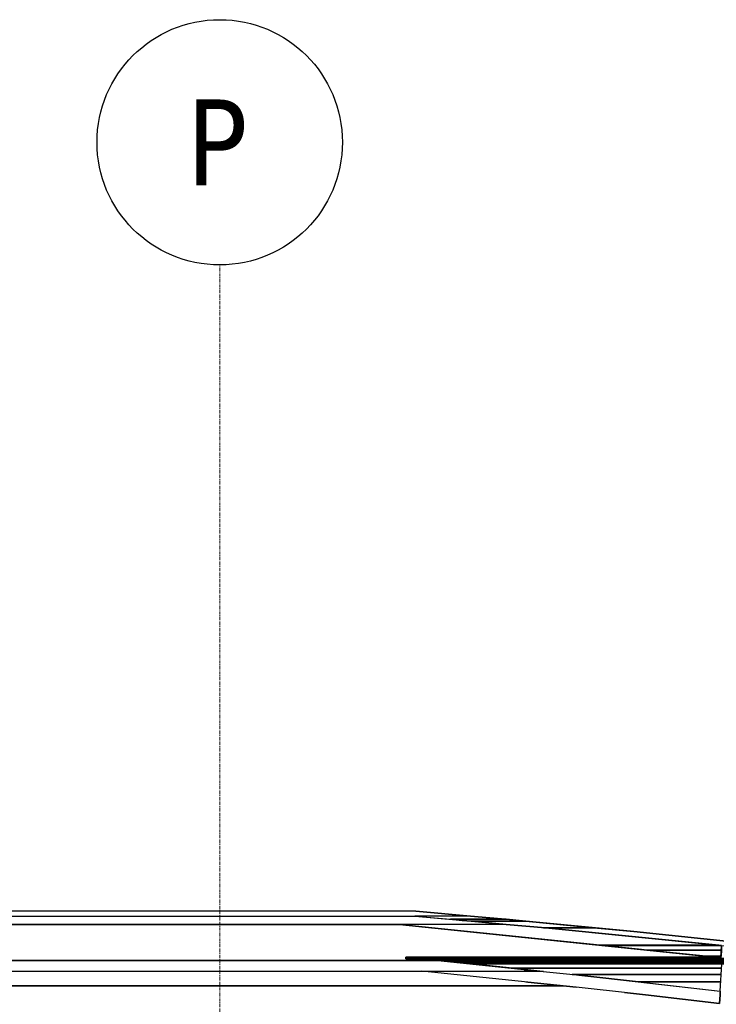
# Model space of a CAD drawing. Header units: millimetres. Extents: x 61846 to 198573, y 13020 to 52988.
# Tile 116 of 150: x 146965 to 149804, y 26211 to 30225. Entities that reach past the tile are written whole.
import ezdxf

# ---------------------------------------------------------------- set-up
doc = ezdxf.new("R2010")
doc.units = ezdxf.units.MM
doc.linetypes.add('Grid Line', pattern=[22.225, 12.7, -3.175, 3.175, -3.175])
for name, color, linetype, lineweight in [('A-ROOF', 132, 'Continuous', 35), ('S-GRID', 1, 'Continuous', 18), ('S-GRID-IDEN', 1, 'Continuous', 25)]:
    doc.layers.add(name, color=color, linetype=linetype, lineweight=lineweight)
doc.styles.add('Tahoma', font='tahoma.ttf', dxfattribs={"height": 350})

# ---------------------------------------------------------------- blocks, each defined once
blk = doc.blocks.new('27_NOAHH_Dak_Dak-x 2835671 - 27_10_Metaal_Aluminium-163077-GZ lierenkamer 1')
at = {"layer": 'A-ROOF', "color": 250, "lineweight": 25}
for p, q in [((84068.8, 26590.2), (70227.6, 26590.2)), ((84068.8, 26590.2), (84291.7, 26570.3)), ((84291.7, 26570.3), (84068.8, 26590.2)), ((84291.7, 26570.3), (84068.8, 26590.2)), ((69657.6, 26570.3), (84065.9, 26570.3)), ((84794.4, 26522.7), (84590.4, 26522.7)), ((84957.1, 26507.1), (84794.4, 26522.7)), ((85495.6, 26451.8), (84957.1, 26507.1))]:
    blk.add_line(p, q, dxfattribs=at)
blk = doc.blocks.new('27_NOAHH_Dak_Dak-x 2835671 - 21_10_Hout-163069-GZ lierenkamer 1')
at = {"layer": 'A-ROOF', "color": 250, "lineweight": 25}
for p, q in [((78321, 26570.3), (84065.7, 26570.3)), ((78321.1, 26570.3), (84065.7, 26570.3)), ((84065.7, 26570.3), (84210.4, 26557.1)), ((84083.3, 26568.7), (84065.7, 26570.3)), ((84065.7, 26570.3), (84210.4, 26557.1)), ((84210.4, 26557.1), (84258.1, 26552.8)), ((84210.4, 26557.1), (84258.1, 26552.8)), ((84296.4, 26549.4), (84258.1, 26552.8)), ((84258.1, 26552.8), (84296.4, 26549.4)), ((84437.6, 26536.6), (84296.4, 26549.4)), ((84296.4, 26549.4), (84437.6, 26536.6)), ((84002.7, 26536.6), (71971.1, 26536.6)), ((71971.2, 26536.6), (84002.7, 26536.6))]:
    blk.add_line(p, q, dxfattribs=at)
blk = doc.blocks.new('27_NOAHH_Dak_Dak-x 2835671 - 27_10_Kunststof-163065-GZ lierenkamer 1')
at = {"layer": 'A-ROOF', "color": 250, "lineweight": 25}
for p, q in [((73482.1, 26536.6), (84002.4, 26536.6)), ((73482.1, 26536.6), (84002.4, 26536.6)), ((84819.6, 26451.8), (84002.4, 26536.6)), ((84017.9, 26535), (84002.4, 26536.6)), ((84002.4, 26536.6), (84819.6, 26451.8)), ((84828.3, 26450.9), (84819.6, 26451.8)), ((84819.6, 26451.8), (84828.3, 26450.9)), ((84830.4, 26450.7), (84828.3, 26450.9)), ((84828.3, 26450.9), (84830.4, 26450.7)), ((84977.2, 26435.5), (84830.4, 26450.7)), ((84830.4, 26450.7), (84977.2, 26435.5)), ((85012.3, 26431.8), (84977.2, 26435.5)), ((84977.2, 26435.5), (85012.3, 26431.8)), ((85211.6, 26411.2), (85012.3, 26431.8)), ((85012.3, 26431.8), (85211.6, 26411.2)), ((72076, 26389.5), (84158.2, 26389.5)), ((84158.2, 26389.5), (72076, 26389.5)), ((84029.1, 26400.9), (84029.1, 26402.9)), ((85158.5, 26402.9), (84029.1, 26402.9)), ((84029.1, 26400.9), (84029.2, 26402.9)), ((85158.5, 26402.9), (84029.1, 26402.9)), ((84029.1, 26402.9), (84029.1, 26400.9)), ((84029.1, 26400.7), (84029.1, 26400.9)), ((84029.2, 26400.7), (84029.1, 26400.9)), ((84029.1, 26400.9), (84029.1, 26400.7)), ((84029.1, 26396.2), (84029.1, 26400.7)), ((84029.1, 26396.2), (84029.2, 26400.7)), ((84029.2, 26400.7), (84029.1, 26400.7)), ((84029.1, 26400.7), (84029.1, 26396.2)), ((84029.1, 26395.9), (84029.1, 26396.2)), ((84029.1, 26396.2), (84029.1, 26395.9)), ((84029.1, 26395.9), (84093.3, 26395.9)), ((84029.1, 26395.9), (84093.3, 26395.9)), ((84029.2, 26400.7), (84029.2, 26402.9)), ((84029.2, 26395.9), (84029.2, 26400.7)), ((84096.6, 26395.9), (84093.3, 26395.9)), ((84093.3, 26395.9), (84096.6, 26395.9)), ((85296.6, 26395.9), (84096.6, 26395.9)), ((84096.6, 26395.9), (85296.6, 26395.9)), ((85158.5, 26402.9), (85290.7, 26402.9)), ((85290.7, 26402.9), (85158.5, 26402.9)), ((85250.8, 26407.1), (85211.6, 26411.2)), ((85211.6, 26411.2), (85250.8, 26407.1)), ((85250.8, 26407.1), (85267, 26405.4)), ((85250.8, 26407.1), (85267, 26405.4)), ((85269.2, 26405.2), (85267, 26405.4)), ((85267, 26405.4), (85269.2, 26405.2)), ((85288.4, 26403.2), (85269.2, 26405.2)), ((85269.2, 26405.2), (85288.4, 26403.2)), ((85290.7, 26402.9), (85288.4, 26403.2)), ((85288.4, 26403.2), (85290.7, 26402.9))]:
    blk.add_line(p, q, dxfattribs=at)
blk = doc.blocks.new('27_NOAHH_Dak_Dak-x 2835671 - 27_10_Metaal_Aluminium-163061-GZ lierenkamer 1')
at = {"layer": 'A-ROOF', "color": 250, "lineweight": 25}
for p, q in [((84158, 26389.5), (70209.1, 26389.5)), ((84161.9, 26389.1), (84158, 26389.5)), ((84230.1, 26382), (84161.9, 26389.1)), ((84230.1, 26382), (84230.1, 26382)), ((84230.1, 26382), (84230.1, 26382)), ((84231.5, 26381.9), (84230.1, 26382)), ((84231.5, 26381.9), (84231.5, 26381.9)), ((84231.5, 26381.9), (84231.5, 26381.9)), ((84292.7, 26375.5), (84231.5, 26381.9)), ((69075, 26346.2), (84574.4, 26346.2)), ((84292.7, 26375.5), (84292.7, 26375.5)), ((84292.7, 26375.5), (84292.7, 26375.5)), ((84463.4, 26357.8), (84292.7, 26375.5)), ((84463.5, 26357.8), (84463.4, 26357.8)), ((84574.4, 26346.2), (84463.4, 26357.8)), ((84463.4, 26357.8), (84463.5, 26357.8)), ((68843, 26286.3), (84668.6, 26286.3)), ((84668.6, 26286.3), (68843, 26286.3))]:
    blk.add_line(p, q, dxfattribs=at)
blk = doc.blocks.new('27_NOAHH_Dak_Dak-x 2835671 - 27_NOAHH_Dak_Dak-x 2835671-163054-GZ lierenkamer 1')
for name in ['27_NOAHH_Dak_Dak-x 2835671 - 27_10_Metaal_Aluminium-163077-GZ lierenkamer 1', '27_NOAHH_Dak_Dak-x 2835671 - 21_10_Hout-163069-GZ lierenkamer 1', '27_NOAHH_Dak_Dak-x 2835671 - 27_10_Kunststof-163065-GZ lierenkamer 1', '27_NOAHH_Dak_Dak-x 2835671 - 27_10_Metaal_Aluminium-163061-GZ lierenkamer 1']:
    blk.add_blockref(name, (0, 0))
blk = doc.blocks.new('27_NOAHH_Dak_Dak-x 2863758 - 27_10_Metaal_Aluminium-164649-GZ lierenkamer 1')
at = {"layer": 'A-ROOF', "color": 250, "lineweight": 25}
for p, q in [((84291.9, 26570.3), (84065.9, 26570.3)), ((84065.9, 26570.3), (84597.5, 26522.1)), ((84437.1, 26557.1), (84210.6, 26557.1)), ((84210.6, 26557.1), (84437.1, 26557.1)), ((84291.9, 26570.3), (84418.4, 26558.9)), ((84418.4, 26558.9), (84291.9, 26570.3)), ((84418.4, 26558.9), (84291.9, 26570.3)), ((84518.1, 26549.4), (84296.5, 26549.4)), ((84296.5, 26549.4), (84518.1, 26549.4)), ((84418.4, 26558.9), (84437.1, 26557.1)), ((84437.1, 26557.1), (84418.4, 26558.9)), ((84957.2, 26507.2), (84418.4, 26558.9)), ((84518.1, 26549.4), (84437.1, 26557.1)), ((84437.1, 26557.1), (84518.1, 26549.4)), ((84794.6, 26522.8), (84518.1, 26549.4)), ((84518.1, 26549.4), (84794.6, 26522.8)), ((84589.7, 26522.8), (84794.6, 26522.8)), ((84794.6, 26522.8), (84589.7, 26522.8)), ((84597.5, 26522.1), (85315.2, 26450.7)), ((84957.2, 26507.2), (84794.6, 26522.8)), ((84794.6, 26522.8), (84957.2, 26507.2)), ((85495.7, 26451.8), (84957.2, 26507.2)), ((85495.7, 26451.8), (84957.2, 26507.2)), ((84957.2, 26507.2), (85495.7, 26451.8)), ((85315.2, 26450.7), (85494.8, 26431.8)), ((85494.8, 26431.8), (85495.7, 26451.8)), ((85494.8, 26431.8), (85495.7, 26450.7)), ((85495.7, 26450.7), (85494.8, 26431.8)), ((85495.7, 26450.7), (85495.7, 26451.8)), ((85495.7, 26451.8), (85495.7, 26450.7))]:
    blk.add_line(p, q, dxfattribs=at)
blk = doc.blocks.new('27_NOAHH_Dak_Dak-x 2863758 - 27_10_Kunststof-164641-GZ lierenkamer 1')
at = {"layer": 'A-ROOF', "color": 250, "lineweight": 25}
for p, q in [((84029.2, 26402.9), (84096.7, 26395.9)), ((85290.8, 26402.9), (84029.2, 26402.9)), ((84050.9, 26400.7), (85312.5, 26400.7)), ((85312.5, 26400.7), (84050.9, 26400.7)), ((84093.3, 26396.3), (84096.6, 26395.9)), ((84096.6, 26395.9), (84093.3, 26396.3)), ((84096.7, 26395.9), (85358.5, 26395.9)), ((84158.2, 26389.5), (84162, 26389.1)), ((84158.2, 26389.5), (84574.4, 26346.2)), ((84162, 26389.1), (84158.2, 26389.5)), ((85420.2, 26389.5), (84158.2, 26389.5)), ((84162, 26389.1), (84230.3, 26382)), ((84230.3, 26382), (84162, 26389.1)), ((84162, 26389.1), (85424.1, 26389.1)), ((85424.1, 26389.1), (84162, 26389.1)), ((84230.3, 26382), (84231.7, 26381.9)), ((84231.7, 26381.9), (84230.3, 26382)), ((84230.3, 26382), (85423.7, 26382)), ((85423.7, 26382), (84230.3, 26382)), ((84231.7, 26381.9), (84292.9, 26375.5)), ((84292.9, 26375.5), (84231.7, 26381.9)), ((84231.7, 26381.9), (85423.7, 26381.9)), ((85423.7, 26381.9), (84231.7, 26381.9)), ((85312.5, 26400.7), (85290.8, 26402.9)), ((85312.5, 26400.7), (85290.8, 26402.9)), ((85290.8, 26402.9), (85312.5, 26400.7)), ((85312.5, 26400.7), (85358.4, 26395.9)), ((85312.5, 26400.7), (85358.5, 26395.9)), ((85312.5, 26400.7), (85358.4, 26395.9)), ((85420.2, 26389.5), (85424.1, 26389.1)), ((85420.2, 26389.5), (85424.1, 26389.1)), ((85420.2, 26389.5), (85424.1, 26389.1)), ((85422.9, 26366.1), (85424.1, 26389.1)), ((85423.4, 26375.5), (85423.7, 26381.9)), ((85423.7, 26381.9), (85423.4, 26375.5)), ((85423.7, 26382), (85424.1, 26389.1)), ((85424.1, 26389.1), (85423.7, 26382)), ((85423.7, 26381.9), (85423.7, 26382)), ((85423.7, 26382), (85423.7, 26381.9)), ((84292.9, 26375.5), (84463.6, 26357.8)), ((85315.9, 26375.5), (84292.9, 26375.5)), ((84463.6, 26357.8), (84292.9, 26375.5)), ((84292.9, 26375.5), (85315.9, 26375.5)), ((84463.6, 26357.8), (84574.4, 26346.2)), ((85314.9, 26357.8), (84463.6, 26357.8)), ((84574.4, 26346.2), (84463.6, 26357.8)), ((84463.6, 26357.8), (85314.9, 26357.8)), ((84574.6, 26346.2), (84723.6, 26330.7)), ((85310, 26264), (85315.9, 26375.5)), ((85315.9, 26375.5), (85343, 26373.8)), ((85315.9, 26375.5), (85343, 26373.8)), ((85343, 26373.8), (85315.9, 26375.5)), ((85315.9, 26375.5), (85423.4, 26375.5)), ((85423.4, 26375.5), (85315.9, 26375.5)), ((85343, 26373.8), (85370, 26371.7)), ((85343, 26373.8), (85370, 26371.7)), ((85370, 26371.7), (85343, 26373.8)), ((85370, 26371.7), (85397, 26369.1)), ((85370, 26371.7), (85397, 26369.1)), ((85397, 26369.1), (85370, 26371.7)), ((85397, 26369.1), (85422.9, 26366.1)), ((85397, 26369.1), (85422.9, 26366.1)), ((85422.9, 26366.1), (85397, 26369.1)), ((85422.9, 26366.1), (85423.4, 26375.5)), ((85423.4, 26375.5), (85422.9, 26366.1)), ((85313.6, 26332.5), (84705.8, 26332.5)), ((84705.8, 26332.5), (85313.6, 26332.5)), ((84723.6, 26330.7), (85310, 26264)), ((85312, 26302.1), (84974.8, 26302.1)), ((84974.8, 26302.1), (85312, 26302.1))]:
    blk.add_line(p, q, dxfattribs=at)
blk = doc.blocks.new('27_NOAHH_Dak_Dak-x 2863758 - 27_10_Metaal_Aluminium-164637-GZ lierenkamer 1')
at = {"layer": 'A-ROOF', "color": 250, "lineweight": 25}
for p, q in [((84029.2, 26396.3), (84029.2, 26402.9)), ((84029.2, 26402.9), (84093.3, 26396.3)), ((84029.2, 26396.3), (84029.2, 26402.9)), ((84029.2, 26402.9), (84093.3, 26396.3)), ((84029.2, 26396.3), (84029.2, 26396.2)), ((84029.2, 26396.2), (84029.2, 26396.3)), ((84029.2, 26395.9), (84029.2, 26396.2)), ((84029.2, 26395.9), (84029.2, 26396.2)), ((84093.4, 26395.9), (84029.2, 26395.9)), ((84093.4, 26395.9), (84029.2, 26395.9)), ((84094.4, 26396.2), (84093.3, 26396.3)), ((84096.6, 26395.9), (84093.3, 26396.3)), ((84096.6, 26395.9), (84093.3, 26396.3)), ((84096.6, 26395.9), (84093.3, 26396.3)), ((84096.6, 26395.9), (84093.3, 26396.3)), ((84096.6, 26395.9), (84093.3, 26396.3)), ((84093.3, 26396.3), (84094.4, 26396.2)), ((84093.4, 26395.9), (84096.7, 26395.9)), ((84096.7, 26395.9), (84093.4, 26395.9)), ((84096.7, 26395.9), (84094.4, 26396.2)), ((84094.4, 26396.2), (84096.7, 26395.9)), ((84525.8, 26301.2), (84093.9, 26346.2)), ((84093.9, 26346.2), (84510.8, 26346.2)), ((84109.3, 26344.6), (84093.9, 26346.2)), ((84525.8, 26301.2), (84093.9, 26346.2)), ((84093.9, 26346.2), (84510.8, 26346.2)), ((84574.7, 26346.2), (84510.8, 26346.2)), ((84510.8, 26346.2), (84574.7, 26346.2)), ((84574.7, 26346.2), (84723.6, 26330.7)), ((84590, 26344.6), (84574.7, 26346.2)), ((84574.7, 26346.2), (84723.6, 26330.7)), ((84516.8, 26302.1), (84525.8, 26301.2)), ((84525.8, 26301.2), (84722.5, 26280.7)), ((84722.5, 26280.7), (84525.8, 26301.2)), ((84723.6, 26330.7), (84732.9, 26329.6)), ((84723.6, 26330.7), (84732.9, 26329.6)), ((84989.4, 26300.5), (84732.9, 26329.6)), ((84732.9, 26329.6), (84989.4, 26300.5)), ((84989.4, 26300.5), (85310, 26264)), ((84989.4, 26300.5), (85310, 26264)), ((84759.2, 26276.5), (84722.5, 26280.7)), ((84759.2, 26276.5), (84722.5, 26280.7)), ((84919.2, 26258.3), (84759.2, 26276.5)), ((84919.2, 26258.3), (84759.2, 26276.5)), ((84919.2, 26258.3), (85004.6, 26248.6)), ((85004.6, 26248.6), (84919.2, 26258.3)), ((85309.1, 26248.6), (85309.7, 26258.3)), ((85309.7, 26258.3), (85309.1, 26248.6)), ((85309.7, 26258.3), (85309.8, 26260.2)), ((85309.8, 26260.2), (85309.7, 26258.3)), ((85310, 26264), (85309.8, 26260.2)), ((85310, 26264), (85309.8, 26260.2)), ((85004.6, 26248.6), (85307.3, 26214.1)), ((85307.3, 26214.1), (85004.6, 26248.6)), ((85307.3, 26214.1), (85309.1, 26248.6)), ((85309.1, 26248.6), (85307.3, 26214.1))]:
    blk.add_line(p, q, dxfattribs=at)
blk = doc.blocks.new('27_NOAHH_Dak_Dak-x 2863758 - 21_10_Hout-164633-GZ lierenkamer 1')
at = {"layer": 'A-ROOF', "color": 250, "lineweight": 25}
for p, q in [((84437.8, 26536.6), (84002.7, 26536.6)), ((84002.7, 26536.6), (85312.5, 26400.7)), ((84597.5, 26522.1), (84437.8, 26536.6)), ((84597.5, 26522.1), (84437.8, 26536.6)), ((84437.8, 26536.6), (84597.5, 26522.1)), ((84597.5, 26522.1), (85303.9, 26451.8)), ((85315.2, 26450.7), (84597.5, 26522.1)), ((85303.9, 26451.8), (84597.5, 26522.1)), ((85303.9, 26451.8), (84819.7, 26451.8)), ((84819.7, 26451.8), (85303.9, 26451.8)), ((85315.2, 26450.7), (84830.6, 26450.7)), ((84830.6, 26450.7), (85315.2, 26450.7)), ((85314.2, 26431.8), (85012.5, 26431.8)), ((85012.5, 26431.8), (85314.2, 26431.8)), ((85315.2, 26450.7), (85303.9, 26451.8)), ((85303.9, 26451.8), (85315.2, 26450.7)), ((85312.5, 26400.7), (85315.2, 26450.7)), ((85312.9, 26407.1), (85314.2, 26431.8)), ((85314.2, 26431.8), (85312.9, 26407.1)), ((85314.2, 26431.8), (85315.2, 26450.7)), ((85315.2, 26450.7), (85314.2, 26431.8)), ((85312.9, 26407.1), (85250.9, 26407.1)), ((85250.9, 26407.1), (85312.9, 26407.1)), ((85312.8, 26405.2), (85269.4, 26405.2)), ((85269.4, 26405.2), (85312.8, 26405.2)), ((85290.8, 26402.9), (85312.5, 26400.7)), ((85312.5, 26400.7), (85290.8, 26402.9)), ((85312.7, 26402.9), (85290.8, 26402.9)), ((85290.8, 26402.9), (85312.7, 26402.9)), ((85312.5, 26400.7), (85312.7, 26402.9)), ((85312.7, 26402.9), (85312.5, 26400.7)), ((85312.7, 26402.9), (85312.8, 26405.2)), ((85312.8, 26405.2), (85312.7, 26402.9)), ((85312.8, 26405.2), (85312.9, 26407.1)), ((85312.9, 26407.1), (85312.8, 26405.2))]:
    blk.add_line(p, q, dxfattribs=at)
blk = doc.blocks.new('27_NOAHH_Dak_Dak-x 2863758 - 27_NOAHH_Dak_Dak-x 2863758-164626-GZ lierenkamer 1')
for name in ['27_NOAHH_Dak_Dak-x 2863758 - 27_10_Metaal_Aluminium-164649-GZ lierenkamer 1', '27_NOAHH_Dak_Dak-x 2863758 - 21_10_Hout-164633-GZ lierenkamer 1', '27_NOAHH_Dak_Dak-x 2863758 - 27_10_Kunststof-164641-GZ lierenkamer 1', '27_NOAHH_Dak_Dak-x 2863758 - 27_10_Metaal_Aluminium-164637-GZ lierenkamer 1']:
    blk.add_blockref(name, (0, 0))
blk = doc.blocks.new('TadP_A_BWK_BOUWKUNDE_rvt-3-GZ lierenkamer 1')
at = {"layer": 'A-ROOF', "color": 250, "lineweight": 25}
for name in ['27_NOAHH_Dak_Dak-x 2835671 - 27_NOAHH_Dak_Dak-x 2835671-163054-GZ lierenkamer 1', '27_NOAHH_Dak_Dak-x 2863758 - 27_NOAHH_Dak_Dak-x 2863758-164626-GZ lierenkamer 1']:
    blk.add_blockref(name, (0, 0), dxfattribs=at)
blk = doc.blocks.new('Grid - 5 mm-26474-GZ lierenkamer 1')
at = {"layer": 'S-GRID-IDEN'}
blk.add_circle((67570, 29725.3), 500, dxfattribs=at)

msp = doc.modelspace()

# ---------------------------------------------------------------- linework, layer by layer
at = {"layer": 'S-GRID', "linetype": 'Grid Line'}
msp.add_line((147780, 13020.4), (147780, 29225.3), dxfattribs=at)

# ---------------------------------------------------------------- block references
at = {"color": 210, "lineweight": 5}
msp.add_blockref('TadP_A_BWK_BOUWKUNDE_rvt-3-GZ lierenkamer 1', (64510, 0), dxfattribs=at)
at = {"layer": 'S-GRID-IDEN'}
msp.add_blockref('Grid - 5 mm-26474-GZ lierenkamer 1', (80210, 0), dxfattribs=at)

# ---------------------------------------------------------------- texts
at = {"layer": 'S-GRID-IDEN', "lineweight": 18, "insert": (147644.4, 29900.1), "char_height": 350, "width": 320.675, "attachment_point": 1, "style": 'Tahoma'}
msp.add_mtext('P', dxfattribs=at)

doc.saveas('drawing.dxf')
